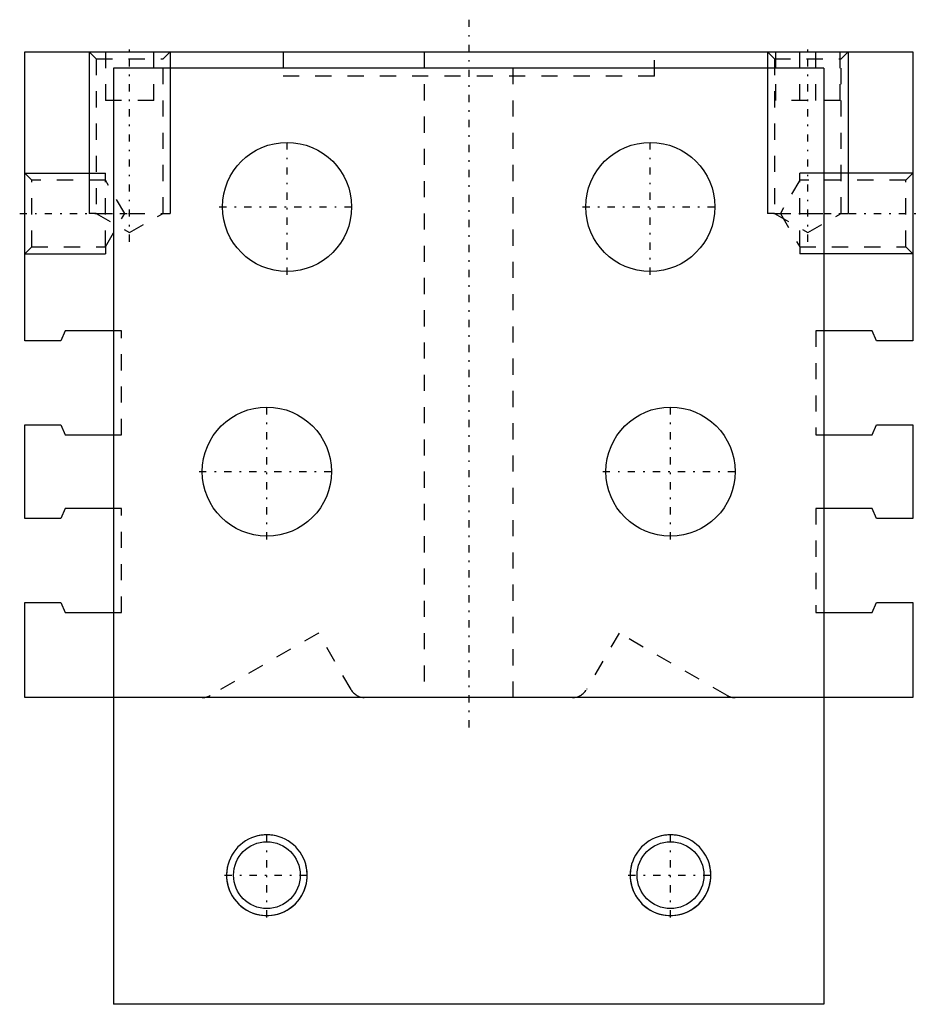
# Model space of a CAD drawing. Extents: x -27.8 to 27.9, y -39 to 22.
import ezdxf

# ---------------------------------------------------------------- set-up
doc = ezdxf.new("R2010")
doc.units = 0
doc.linetypes.add('CENTER', pattern=[1.5, 0.45, -0.5, 0.05, -0.5])
doc.linetypes.add('DASHED', pattern=[2, 1, -1])
for name, color, linetype in [('AM_0', 7, 'CONTINUOUS'), ('AM_3', 6, 'DASHED'), ('AM_5', 3, 'CONTINUOUS'), ('AM_7', 4, 'CENTER')]:
    doc.layers.add(name, color=color, linetype=linetype)

msp = doc.modelspace()

# ---------------------------------------------------------------- linework, layer by layer
at = {"layer": 'AM_0'}
for p, q in [((-27.5, 2.1), (-27.5, 20)), ((-27.5, 20), (27.5, 20)), ((27.5, 20), (27.5, 2.1)), ((-22, 19), (-22, -39)), ((22, 19), (-22, 19)), ((22, 19), (22, -39)), ((-25, 2.725), (-25.268, 2.1)), ((-22, 2.725), (-25, 2.725)), ((25, 2.725), (22, 2.725)), ((25.268, 2.1), (25, 2.725)), ((-25.268, 2.1), (-27.5, 2.1)), ((27.5, 2.1), (25.268, 2.1)), ((-27.5, -3.1), (-25.268, -3.1)), ((-27.5, -8.9), (-27.5, -3.1)), ((-25.268, -3.1), (-25, -3.725)), ((25, -3.725), (25.268, -3.1)), ((25.268, -3.1), (27.5, -3.1)), ((27.5, -3.1), (27.5, -8.9)), ((-25, -3.725), (-22, -3.725)), ((22, -3.725), (25, -3.725)), ((-25, -8.275), (-25.268, -8.9)), ((-22, -8.275), (-25, -8.275)), ((25, -8.275), (22, -8.275)), ((25.268, -8.9), (25, -8.275)), ((-25.268, -8.9), (-27.5, -8.9)), ((27.5, -8.9), (25.268, -8.9)), ((-27.5, -14.1), (-25.268, -14.1)), ((-27.5, -20), (-27.5, -14.1)), ((-25.268, -14.1), (-25, -14.725)), ((25, -14.725), (25.268, -14.1)), ((25.268, -14.1), (27.5, -14.1)), ((27.5, -14.1), (27.5, -20)), ((-25, -14.725), (-22, -14.725)), ((22, -14.725), (25, -14.725)), ((-22, -20), (-27.5, -20)), ((22, -20), (-22, -20)), ((27.5, -20), (22, -20)), ((22, -39), (-22, -39))]:
    msp.add_line(p, q, dxfattribs=at)
for centre, radius in [((-11.25, 10.4), 4), ((11.25, 10.4), 4), ((-12.5, -6), 4), ((12.5, -6), 4), ((-12.5, -31), 2.067), ((12.5, -31), 2.067)]:
    msp.add_circle(centre, radius, dxfattribs=at)
at = {"layer": 'AM_3'}
for p, q in [((-23.5, 20), (-23.067, 19.567)), ((-23.067, 19.567), (-23.067, 10)), ((-23.067, 19.567), (-18.933, 19.567)), ((-22.5, 20), (-22.5, 17)), ((-19.5, 17), (-19.5, 20)), ((-18.933, 19.567), (-18.5, 20)), ((-18.933, 10), (-18.933, 19.567)), ((-11.5, 20), (-11.5, 18.5)), ((-2.75, 20), (-2.75, -20)), ((2.75, -20), (2.75, 20)), ((11.5, 18.5), (11.5, 20)), ((18.5, 20), (18.933, 19.567)), ((18.933, 19.567), (18.933, 10)), ((18.933, 19.567), (23.067, 19.567)), ((19, 20), (19, 17)), ((20.5, 17), (20.5, 20)), ((21.5, 17), (21.5, 20)), ((23, 17), (23, 20)), ((23.067, 19.567), (23.5, 20)), ((23.067, 10), (23.067, 19.567)), ((11.5, 18.5), (-11.5, 18.5)), ((-19.5, 17), (-22.5, 17)), ((23, 17), (19, 17)), ((-27.067, 12.067), (-27.5, 12.5)), ((27.5, 12.5), (27.067, 12.067)), ((-22.5, 12.067), (-27.067, 12.067)), ((-27.067, 7.933), (-27.067, 12.067)), ((-21.307, 10), (-22.5, 12.067)), ((-22.5, 7.933), (-22.5, 12.067)), ((20.5, 12.067), (19.307, 10)), ((27.067, 12.067), (20.5, 12.067)), ((20.5, 7.933), (20.5, 12.067)), ((27.067, 7.933), (27.067, 12.067)), ((-23.067, 10), (-21, 8.807)), ((-23.067, 10), (-18.933, 10)), ((-22.5, 7.933), (-21.307, 10)), ((-21, 8.807), (-18.933, 10)), ((18.933, 10), (21, 8.807)), ((18.933, 10), (23.067, 10)), ((19.307, 10), (20.5, 7.933)), ((21, 8.807), (23.067, 10)), ((-27.5, 7.5), (-27.067, 7.933)), ((-27.067, 7.933), (-22.5, 7.933)), ((20.5, 7.933), (27.067, 7.933)), ((27.067, 7.933), (27.5, 7.5)), ((-21.5, 2.725), (-22, 2.725)), ((-21.5, -3.725), (-21.5, 2.725)), ((21.5, 2.725), (21.5, -3.725)), ((22, 2.725), (21.5, 2.725)), ((-22, -3.725), (-21.5, -3.725)), ((21.5, -3.725), (22, -3.725)), ((-21.5, -8.275), (-22, -8.275)), ((-21.5, -14.725), (-21.5, -8.275)), ((21.5, -8.275), (21.5, -14.725)), ((22, -8.275), (21.5, -8.275)), ((-22, -14.725), (-21.5, -14.725)), ((21.5, -14.725), (22, -14.725)), ((-9.31, -16), (-16.006, -19.866)), ((-7.289, -19.5), (-9.31, -16)), ((9.31, -16), (7.289, -19.5)), ((16.006, -19.866), (9.31, -16))]:
    msp.add_line(p, q, dxfattribs=at)
for centre, start, end in [((-6.423, -19), 210, 270), ((6.423, -19), 270, 330), ((-16.506, -19), 270, 300), ((16.506, -19), 240, 270)]:
    msp.add_arc(centre, 1, start, end, dxfattribs=at)
at = {"layer": 'AM_5'}
for p, q in [((-23.5, 20), (-23.5, 10)), ((-18.5, 20), (-18.5, 10)), ((18.5, 20), (18.5, 10)), ((23.5, 20), (23.5, 10)), ((-27.5, 12.5), (-22.5, 12.5)), ((-22.5, 12.067), (-22.5, 12.5)), ((27.5, 12.5), (20.5, 12.5)), ((20.5, 12.067), (20.5, 12.5)), ((-23.067, 10), (-23.5, 10)), ((-18.933, 10), (-18.5, 10)), ((18.933, 10), (18.5, 10)), ((23.067, 10), (23.5, 10)), ((-22.5, 7.933), (-22.5, 7.5)), ((20.5, 7.933), (20.5, 7.5)), ((-27.5, 7.5), (-22.5, 7.5)), ((27.5, 7.5), (20.5, 7.5))]:
    msp.add_line(p, q, dxfattribs=at)
for centre, start, end in [((-12.5, -31), 75, 15), ((-12.5, -31), 75, 15), ((-12.5, -31), 165, 105), ((12.5, -31), 75, 15), ((12.5, -31), 75, 15), ((12.5, -31), 165, 105)]:
    msp.add_arc(centre, 2.5, start, end, dxfattribs=at)
at = {"layer": 'AM_7'}
for p, q in [((0, 22), (0, -22)), ((-21, 8.247), (-21, 20.56)), ((21, 8.247), (21, 20.56)), ((-11.25, 6.2), (-11.25, 14.6)), ((11.25, 6.2), (11.25, 14.6)), ((-15.45, 10.4), (-7.05, 10.4)), ((7.05, 10.4), (15.45, 10.4)), ((-27.81, 10), (-20.997, 10)), ((18.897, 10), (27.91, 10)), ((-12.5, -10.2), (-12.5, -1.8)), ((12.5, -10.2), (12.5, -1.8)), ((-16.7, -6), (-8.3, -6)), ((8.3, -6), (16.7, -6)), ((-12.5, -33.625), (-12.5, -28.375)), ((12.5, -33.625), (12.5, -28.375)), ((-15.125, -31), (-9.875, -31)), ((9.875, -31), (15.125, -31))]:
    msp.add_line(p, q, dxfattribs=at)

doc.saveas('drawing.dxf')
